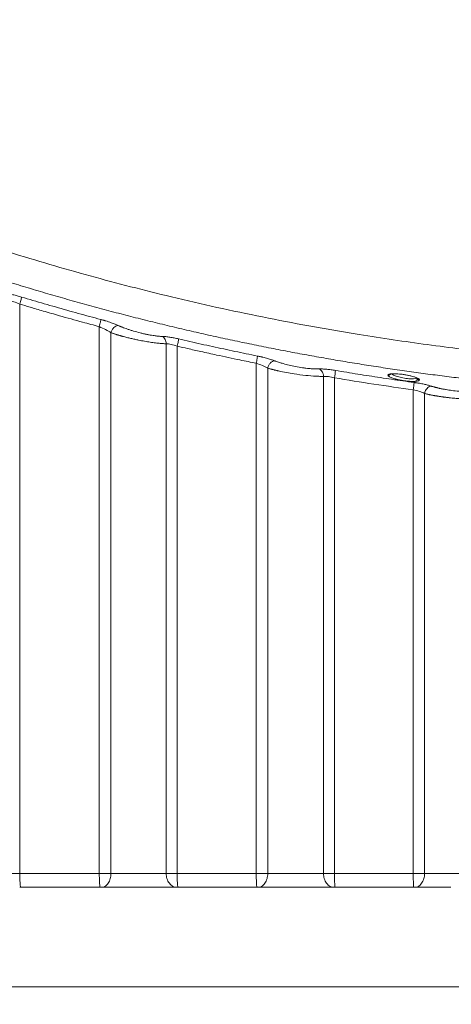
# Model space of a CAD drawing. Header units: millimetres. Extents: x 0 to 594, y 0 to 420.
# Tile 5 of 75: x 87 to 104, y 29 to 66. Entities that reach past the tile are written whole.
import ezdxf

# ---------------------------------------------------------------- set-up
doc = ezdxf.new("R2010")
doc.units = ezdxf.units.MM
doc.styles.add('SLDTEXTSTYLE1', font='TXT', dxfattribs={"width": 0.605})
doc.dimstyles.new('SLDDIMSTYLE0', dxfattribs={"dimtxt": 2.568319, "dimasz": 3.3, "dimexe": 0, "dimexo": 0.0625, "dimgap": 0.64208, "dimtad": 1, "dimdec": 1, "dimlfac": 5, "dimrnd": 1e-09, "dimzin": 12, "dimdsep": 46, "dimtxsty": 'SLDTEXTSTYLE1', "dimsah": 1, "dimcen": 0.09, "dimadec": 0, "dimazin": 3, "dimtfac": 1, "dimtdec": 1, "dimtofl": 0, "dimtmove": 0, "dimatfit": 3, "dimfxl": 0, "dimfrac": 2, "dimtolj": 1, "dimtzin": 12, "dimarcsym": 0})
doc.dimstyles.new('SLDDIMSTYLE1', dxfattribs={"dimtxt": 2.568319, "dimasz": 3.3, "dimexe": 0, "dimexo": 0.0625, "dimgap": 0.64208, "dimtad": 1, "dimdec": 0, "dimlfac": 5, "dimrnd": 1e-09, "dimzin": 12, "dimdsep": 46, "dimtxsty": 'SLDTEXTSTYLE1', "dimsah": 1, "dimcen": 0.09, "dimadec": 0, "dimazin": 3, "dimtfac": 1, "dimtdec": 1, "dimtofl": 0, "dimtmove": 0, "dimatfit": 3, "dimfxl": 0, "dimfrac": 2, "dimtolj": 1, "dimtzin": 12, "dimarcsym": 0})

# ---------------------------------------------------------------- blocks, each defined once
blk = doc.blocks.new('_D_17')
at = {"color": 7, "linetype": 'Continuous', "lineweight": 0}
for p, q in [((166.907, 194.602), (47.47, 194.602)), ((48.47, 194.602), (48.47, 29.21)), ((43.938, 116.071), (43.938, 116.658)), ((43.938, 116.658), (47.882, 116.658)), ((47.882, 116.658), (47.882, 116.071)), ((43.938, 107.741), (43.938, 107.153)), ((47.882, 107.153), (47.882, 107.741)), ((43.938, 107.153), (47.882, 107.153)), ((104.307, 29.21), (47.47, 29.21))]:
    blk.add_line(p, q, dxfattribs=at)
for points in [[(48.47, 194.602), (47.97, 191.302), (48.97, 191.302)], [(48.47, 29.21), (48.97, 32.51), (47.97, 32.51)]]:
    blk.add_solid(points, dxfattribs=at)
at = {"color": 7, "linetype": 'Continuous', "lineweight": 0, "char_height": 2.6458, "attachment_point": 1, "rotation": 90, "style": 'SLDTEXTSTYLE1'}
for s, insert in [('33,5', (44.471, 108.476)), ('850', (39.939, 108.966))]:
    blk.add_mtext(s, dxfattribs=dict(at, insert=insert))
blk = doc.blocks.new('_D_18')
at = {"color": 7, "linetype": 'Continuous', "lineweight": 0}
for p, q in [((270.952, 84.858), (270.952, 18.21)), ((58.606, 81.955), (58.606, 18.21)), ((160.614, 23.742), (160.026, 23.742)), ((160.026, 23.742), (160.026, 19.798)), ((168.944, 23.742), (169.532, 23.742)), ((169.532, 23.742), (169.532, 19.798)), ((160.026, 19.798), (160.614, 19.798)), ((169.532, 19.798), (168.944, 19.798)), ((58.606, 19.21), (270.952, 19.21))]:
    blk.add_line(p, q, dxfattribs=at)
for points in [[(58.606, 19.21), (61.906, 18.71), (61.906, 19.71)], [(270.952, 19.21), (267.652, 19.71), (267.652, 18.71)]]:
    blk.add_solid(points, dxfattribs=at)
at = {"color": 7, "linetype": 'Continuous', "lineweight": 0, "char_height": 2.6458, "attachment_point": 1, "style": 'SLDTEXTSTYLE1'}
for s, insert in [('1062', (160.859, 27.74)), ('41,8', (161.349, 23.208))]:
    blk.add_mtext(s, dxfattribs=dict(at, insert=insert))

msp = doc.modelspace()

# ---------------------------------------------------------------- linework, layer by layer
at = {"color": 7, "linetype": 'Continuous', "lineweight": 15}
for p, q in [((87.245, 55.251), (87.243, 33.531)), ((90.275, 33.531), (90.274, 54.391)), ((90.72, 33.536), (90.719, 54.158)), ((92.824, 53.74), (92.823, 33.537)), ((93.244, 53.648), (93.242, 33.531)), ((96.257, 33.531), (96.256, 52.994)), ((96.695, 33.536), (96.694, 52.809)), ((98.819, 52.495), (98.818, 33.537)), ((99.238, 52.442), (99.238, 33.531)), ((102.24, 33.531), (102.24, 51.982)), ((102.673, 33.536), (102.672, 51.841))]:
    msp.add_line(p, q, dxfattribs=at)
msp.add_arc((96.426, 52.969), 2.861, 349.4008, 355.058, dxfattribs=at)
for points, knots in [([(68.209, 65.295), (68.338, 65.222), (68.597, 65.076), (68.987, 64.859), (69.377, 64.644), (69.769, 64.431), (70.161, 64.22), (70.555, 64.011), (70.949, 63.803), (71.344, 63.598), (71.74, 63.394), (72.137, 63.192), (72.535, 62.992), (72.933, 62.794), (73.333, 62.598), (73.734, 62.404), (74.135, 62.211), (74.538, 62.021), (74.941, 61.832), (75.345, 61.645), (75.751, 61.46), (76.157, 61.277), (77.266, 60.783), (79.09, 60.007), (81.65, 59.003), (84.238, 58.073), (86.995, 57.17), (89.92, 56.311), (93.134, 55.481), (96.5, 54.737), (99.703, 54.154), (102.608, 53.719), (105.195, 53.401), (108.262, 53.109), (111.816, 52.892), (115.86, 52.815), (119.901, 52.905), (123.875, 53.159), (127.791, 53.571), (131.527, 54.116), (135.13, 54.781), (138.468, 55.526), (141.656, 56.356), (144.558, 57.214), (147.293, 58.113), (149.861, 59.04), (152.402, 60.039), (154.336, 60.863), (155.68, 61.466), (156.448, 61.819), (157.212, 62.178), (157.973, 62.544), (158.73, 62.917), (159.485, 63.296), (160.236, 63.682), (160.983, 64.075), (161.728, 64.475), (162.469, 64.881), (162.96, 65.157), (163.206, 65.295)], [0, 0, 0, 0, 0.0045, 0.008998, 0.013496, 0.017992, 0.022487, 0.026981, 0.031475, 0.035967, 0.040459, 0.044951, 0.049442, 0.053933, 0.058424, 0.062914, 0.067404, 0.071895, 0.076386, 0.080877, 0.085368, 0.08986, 0.094352, 0.12209, 0.149799, 0.177501, 0.205219, 0.237439, 0.269618, 0.305467, 0.341518, 0.367901, 0.394117, 0.420187, 0.460857, 0.501557, 0.542184, 0.582791, 0.621719, 0.660979, 0.696744, 0.732317, 0.764249, 0.796222, 0.823739, 0.851241, 0.878751, 0.90629, 0.914807, 0.923322, 0.931837, 0.940351, 0.948866, 0.957382, 0.965899, 0.974419, 0.982942, 0.991469, 1, 1, 1, 1]), ([(67.755, 64.341), (67.878, 64.271), (68.124, 64.132), (68.494, 63.925), (68.865, 63.72), (69.236, 63.518), (69.607, 63.317), (69.978, 63.118), (70.35, 62.92), (70.722, 62.725), (71.094, 62.532), (71.467, 62.341), (71.84, 62.151), (72.213, 61.964), (72.586, 61.778), (72.959, 61.595), (73.333, 61.413), (73.706, 61.233), (74.08, 61.055), (74.454, 60.879), (74.829, 60.705), (75.203, 60.533), (75.577, 60.362), (75.952, 60.194), (76.327, 60.027), (76.702, 59.863), (77.076, 59.7), (77.451, 59.539), (77.826, 59.379), (78.201, 59.222), (78.577, 59.066), (78.952, 58.913), (79.327, 58.761), (79.702, 58.611), (80.077, 58.462), (80.452, 58.316), (80.828, 58.171), (81.203, 58.028), (81.578, 57.887), (81.953, 57.748), (82.328, 57.61), (82.703, 57.475), (83.078, 57.341), (83.453, 57.208), (83.827, 57.078), (84.202, 56.949), (84.577, 56.822), (84.951, 56.697), (85.325, 56.573), (85.699, 56.452), (86.073, 56.332), (86.447, 56.213), (86.821, 56.097), (87.194, 55.982), (87.568, 55.868), (87.941, 55.757), (88.314, 55.647), (88.686, 55.539), (89.059, 55.432), (89.431, 55.327), (89.803, 55.224), (90.175, 55.123), (90.547, 55.023), (90.918, 54.924), (91.289, 54.828), (91.66, 54.733), (92.031, 54.639), (92.401, 54.548), (92.771, 54.458), (93.14, 54.369), (93.51, 54.282), (93.879, 54.197), (94.247, 54.113), (94.616, 54.031), (94.984, 53.95), (95.352, 53.871), (95.719, 53.793), (96.086, 53.718), (96.452, 53.643), (96.819, 53.57), (97.185, 53.499), (97.55, 53.429), (97.915, 53.361), (98.28, 53.294), (98.644, 53.229), (99.008, 53.165), (99.371, 53.102), (99.734, 53.042), (100.097, 52.982), (100.459, 52.924), (100.821, 52.868), (101.182, 52.813), (101.543, 52.759), (101.903, 52.707), (102.263, 52.657), (102.622, 52.608), (102.981, 52.56), (103.339, 52.513), (103.697, 52.468), (104.054, 52.425), (104.411, 52.383), (104.767, 52.342), (105.123, 52.303), (105.478, 52.264), (105.833, 52.228), (106.187, 52.193), (106.541, 52.159), (106.894, 52.126), (107.247, 52.095), (107.599, 52.065), (107.95, 52.036), (108.301, 52.009), (108.651, 51.983), (109.001, 51.958), (109.35, 51.935), (109.698, 51.913), (110.046, 51.892), (110.393, 51.873), (110.74, 51.854), (111.086, 51.837), (111.431, 51.822), (111.776, 51.807), (112.12, 51.794), (112.464, 51.782), (112.807, 51.771), (113.149, 51.762), (113.491, 51.753), (113.832, 51.746), (114.172, 51.74), (114.511, 51.735), (114.85, 51.732), (115.189, 51.729), (115.526, 51.728), (115.975, 51.728), (116.535, 51.731), (117.208, 51.739), (117.883, 51.752), (118.562, 51.769), (119.243, 51.791), (119.926, 51.819), (120.612, 51.851), (121.3, 51.888), (121.991, 51.93), (122.684, 51.977), (123.379, 52.029), (124.077, 52.086), (124.777, 52.149), (125.479, 52.217), (126.183, 52.29), (126.89, 52.369), (127.598, 52.453), (128.309, 52.543), (129.021, 52.638), (129.736, 52.739), (130.452, 52.846), (131.17, 52.958), (131.89, 53.076), (132.612, 53.2), (133.335, 53.33), (134.06, 53.465), (134.786, 53.607), (135.514, 53.755), (136.244, 53.909), (136.975, 54.069), (137.707, 54.235), (138.44, 54.408), (139.175, 54.587), (139.911, 54.772), (140.648, 54.964), (141.386, 55.162), (142.125, 55.366), (142.865, 55.577), (143.606, 55.795), (144.347, 56.02), (145.089, 56.251), (145.832, 56.489), (146.576, 56.733), (147.32, 56.985), (148.064, 57.243), (148.809, 57.509), (149.554, 57.781), (150.299, 58.06), (151.045, 58.347), (151.79, 58.64), (152.535, 58.941), (153.281, 59.249), (154.026, 59.564), (154.771, 59.887), (155.516, 60.217), (156.26, 60.554), (157.004, 60.899), (157.747, 61.251), (158.489, 61.61), (159.231, 61.977), (159.972, 62.352), (160.712, 62.734), (161.451, 63.124), (162.189, 63.522), (162.926, 63.927), (163.415, 64.203), (163.66, 64.341)], [0, 0, 0, 0, 0.004243, 0.00848, 0.01271, 0.016933, 0.021149, 0.025359, 0.029562, 0.033758, 0.037947, 0.042129, 0.046305, 0.050474, 0.054636, 0.058791, 0.062939, 0.067081, 0.071216, 0.075344, 0.079465, 0.08358, 0.087687, 0.091788, 0.095882, 0.09997, 0.10405, 0.108124, 0.112191, 0.116252, 0.120305, 0.124352, 0.128392, 0.132425, 0.136452, 0.140471, 0.144484, 0.14849, 0.15249, 0.156482, 0.160468, 0.164447, 0.168419, 0.172385, 0.176343, 0.180295, 0.18424, 0.188179, 0.19211, 0.196035, 0.199953, 0.203865, 0.207769, 0.211667, 0.215558, 0.219442, 0.22332, 0.22719, 0.231054, 0.234911, 0.238762, 0.242605, 0.246442, 0.250272, 0.254095, 0.257912, 0.261722, 0.265525, 0.269321, 0.27311, 0.276893, 0.280669, 0.284438, 0.288201, 0.291956, 0.295705, 0.299447, 0.303182, 0.306911, 0.310633, 0.314348, 0.318056, 0.321758, 0.325452, 0.32914, 0.332821, 0.336496, 0.340164, 0.343824, 0.347479, 0.351126, 0.354767, 0.3584, 0.362027, 0.365648, 0.369261, 0.372868, 0.376468, 0.380061, 0.383648, 0.387227, 0.3908, 0.394366, 0.397926, 0.401478, 0.405024, 0.408563, 0.412095, 0.415621, 0.419139, 0.422651, 0.426156, 0.429655, 0.433146, 0.436631, 0.440109, 0.443581, 0.447045, 0.450503, 0.453954, 0.457398, 0.460835, 0.464266, 0.46769, 0.471107, 0.474517, 0.477921, 0.481317, 0.484707, 0.488091, 0.491467, 0.494837, 0.498199, 0.501556, 0.508233, 0.514937, 0.521668, 0.528426, 0.535212, 0.542024, 0.548862, 0.555728, 0.562621, 0.569541, 0.576488, 0.583461, 0.590462, 0.597489, 0.604543, 0.611625, 0.618733, 0.625868, 0.63303, 0.640219, 0.647435, 0.654678, 0.661947, 0.669244, 0.676567, 0.683918, 0.691295, 0.698699, 0.70613, 0.713588, 0.721073, 0.728584, 0.736123, 0.743689, 0.751281, 0.7589, 0.766547, 0.77422, 0.78192, 0.789647, 0.797401, 0.805181, 0.812989, 0.820824, 0.828685, 0.836574, 0.844489, 0.852431, 0.860401, 0.868397, 0.87642, 0.88447, 0.892547, 0.900651, 0.908782, 0.916939, 0.925124, 0.933335, 0.941574, 0.94984, 0.958132, 0.966452, 0.974799, 0.983172, 0.991573, 1, 1, 1, 1]), ([(86.681, 55.658), (86.689, 55.657), (86.706, 55.656), (86.733, 55.653), (86.761, 55.649), (86.79, 55.645), (86.835, 55.638), (86.897, 55.627), (86.979, 55.61), (87.062, 55.59), (87.144, 55.569), (87.228, 55.547), (87.283, 55.53), (87.311, 55.522)], [0, 0, 0, 0, 0.053145, 0.106104, 0.158993, 0.21193, 0.265031, 0.394215, 0.523894, 0.644816, 0.76671, 0.882825, 1, 1, 1, 1]), ([(86.824, 55.384), (86.876, 55.379), (86.942, 55.364), (87.087, 55.317), (87.166, 55.287), (87.245, 55.251)], [0, 0, 0, 0, 0.5, 0.5, 1, 1, 1, 1]), ([(87.245, 55.251), (87.255, 55.285), (87.265, 55.319), (87.281, 55.378), (87.288, 55.404), (87.298, 55.448), (87.303, 55.468), (87.309, 55.502), (87.311, 55.515), (87.311, 55.522)], [0, 0, 0, 0, 0.25, 0.25, 0.5, 0.5, 0.75, 0.75, 1, 1, 1, 1]), ([(87.245, 55.251), (87.375, 55.212), (87.672, 55.123), (88.176, 54.975), (88.843, 54.783), (89.555, 54.584), (90.062, 54.448), (90.274, 54.391)], [0, 0, 0, 0, 0.129276, 0.295946, 0.50001, 0.791035, 1, 1, 1, 1]), ([(87.311, 55.522), (87.455, 55.479), (87.743, 55.392), (88.176, 55.266), (88.608, 55.141), (89.039, 55.018), (89.471, 54.898), (89.902, 54.78), (90.189, 54.703), (90.333, 54.665)], [0, 0, 0, 0, 0.143762, 0.287222, 0.43038, 0.573237, 0.715792, 0.858047, 1, 1, 1, 1]), ([(90.274, 54.391), (90.283, 54.426), (90.291, 54.459), (90.306, 54.519), (90.312, 54.546), (90.321, 54.59), (90.326, 54.611), (90.331, 54.645), (90.333, 54.658), (90.333, 54.665)], [0, 0, 0, 0, 0.25, 0.25, 0.5, 0.5, 0.75, 0.75, 1, 1, 1, 1]), ([(90.333, 54.665), (90.345, 54.661), (90.37, 54.655), (90.407, 54.644), (90.443, 54.634), (90.48, 54.623), (90.541, 54.605), (90.625, 54.578), (90.72, 54.546), (90.805, 54.515), (90.876, 54.487), (90.941, 54.461), (90.979, 54.444), (90.998, 54.435)], [0, 0, 0, 0, 0.0501833, 0.1003486, 0.1505792, 0.200958, 0.2515671, 0.4014549, 0.5523662, 0.6697969, 0.787802, 0.893779, 1, 1, 1, 1]), ([(90.274, 54.391), (90.356, 54.358), (90.438, 54.32), (90.59, 54.241), (90.66, 54.199), (90.719, 54.158)], [0, 0, 0, 0, 0.5, 0.5, 1, 1, 1, 1]), ([(90.719, 54.158), (90.73, 54.199), (90.747, 54.239), (90.787, 54.307), (90.809, 54.336), (90.855, 54.381), (90.881, 54.401), (90.939, 54.429), (90.97, 54.437), (90.998, 54.435)], [0, 0, 0, 0, 0.25, 0.25, 0.5, 0.5, 0.75, 0.75, 1, 1, 1, 1]), ([(90.719, 54.158), (90.733, 54.153), (90.759, 54.144), (90.799, 54.131), (90.838, 54.118), (90.876, 54.106), (90.912, 54.095), (90.947, 54.084), (90.979, 54.074), (91.01, 54.065), (91.039, 54.057), (91.065, 54.049), (91.089, 54.043), (91.111, 54.036), (91.131, 54.031), (91.148, 54.026), (91.211, 54.009), (91.32, 53.981), (91.478, 53.943), (91.629, 53.909), (91.765, 53.88), (91.888, 53.856), (92.001, 53.836), (92.111, 53.817), (92.218, 53.8), (92.32, 53.786), (92.418, 53.773), (92.511, 53.762), (92.598, 53.754), (92.679, 53.747), (92.755, 53.742), (92.801, 53.741), (92.824, 53.74)], [0, 0, 0, 0, 0.023658, 0.046111, 0.067363, 0.087411, 0.106251, 0.123882, 0.1403, 0.155507, 0.169499, 0.182277, 0.193842, 0.204192, 0.213327, 0.221249, 0.227956, 0.301271, 0.370269, 0.434955, 0.495334, 0.544344, 0.592739, 0.64051, 0.687661, 0.734188, 0.780088, 0.825366, 0.870018, 0.914017, 0.957345, 1, 1, 1, 1]), ([(90.998, 54.435), (91.011, 54.43), (91.035, 54.419), (91.074, 54.402), (91.113, 54.386), (91.171, 54.363), (91.248, 54.333), (91.351, 54.296), (91.462, 54.26), (91.622, 54.21), (91.791, 54.164), (91.962, 54.122), (92.088, 54.095), (92.208, 54.072), (92.312, 54.055), (92.4, 54.042), (92.474, 54.033), (92.543, 54.026), (92.608, 54.021), (92.648, 54.02), (92.668, 54.019)], [0, 0, 0, 0, 0.0272897, 0.0545117, 0.0817125, 0.1089384, 0.169231, 0.2293229, 0.2949518, 0.3603548, 0.4978485, 0.5670082, 0.6358316, 0.7021167, 0.7679358, 0.8149001, 0.8612922, 0.9074064, 0.9535426, 1, 1, 1, 1]), ([(92.668, 54.019), (92.676, 54.019), (92.693, 54.018), (92.72, 54.017), (92.748, 54.015), (92.777, 54.013), (92.822, 54.009), (92.883, 54.001), (92.964, 53.99), (93.046, 53.976), (93.129, 53.96), (93.212, 53.943), (93.268, 53.931), (93.296, 53.924)], [0, 0, 0, 0, 0.053119, 0.106007, 0.158771, 0.21152, 0.264363, 0.392715, 0.521002, 0.642182, 0.764523, 0.881713, 1, 1, 1, 1]), ([(92.824, 53.74), (92.824, 53.773), (92.819, 53.804), (92.805, 53.859), (92.796, 53.883), (92.771, 53.931), (92.755, 53.954), (92.715, 53.993), (92.693, 54.009), (92.668, 54.019)], [0, 0, 0, 0, 0.25, 0.25, 0.5, 0.5, 0.75, 0.75, 1, 1, 1, 1]), ([(92.824, 53.74), (92.877, 53.739), (92.942, 53.73), (93.087, 53.698), (93.165, 53.676), (93.244, 53.648)], [0, 0, 0, 0, 0.5, 0.5, 1, 1, 1, 1]), ([(93.244, 53.648), (93.252, 53.683), (93.259, 53.717), (93.272, 53.778), (93.277, 53.805), (93.286, 53.849), (93.289, 53.87), (93.294, 53.904), (93.296, 53.917), (93.296, 53.924)], [0, 0, 0, 0, 0.25, 0.25, 0.5, 0.5, 0.75, 0.75, 1, 1, 1, 1]), ([(93.296, 53.924), (93.439, 53.891), (93.726, 53.824), (94.156, 53.727), (94.585, 53.632), (95.015, 53.539), (95.444, 53.448), (95.873, 53.358), (96.158, 53.301), (96.301, 53.272)], [0, 0, 0, 0, 0.1435781, 0.2869154, 0.4300123, 0.5728689, 0.7154856, 0.8578625, 1, 1, 1, 1]), ([(93.244, 53.648), (93.376, 53.617), (93.675, 53.548), (94.176, 53.435), (94.841, 53.288), (95.546, 53.138), (96.049, 53.036), (96.256, 52.994)], [0, 0, 0, 0, 0.131998, 0.298669, 0.500012, 0.794629, 1, 1, 1, 1]), ([(96.256, 52.994), (96.262, 53.024), (96.268, 53.056), (96.28, 53.118), (96.285, 53.148), (96.293, 53.2), (96.297, 53.222), (96.301, 53.255), (96.301, 53.266), (96.301, 53.272)], [0, 0, 0, 0, 0.25, 0.25, 0.5, 0.5, 0.75, 0.75, 1, 1, 1, 1]), ([(96.256, 52.994), (96.337, 52.969), (96.418, 52.94), (96.568, 52.877), (96.637, 52.843), (96.694, 52.809)], [0, 0, 0, 0, 0.5, 0.5, 1, 1, 1, 1]), ([(96.301, 53.272), (96.315, 53.269), (96.343, 53.263), (96.384, 53.255), (96.425, 53.246), (96.465, 53.236), (96.524, 53.222), (96.6, 53.203), (96.686, 53.179), (96.766, 53.155), (96.836, 53.133), (96.9, 53.111), (96.937, 53.097), (96.956, 53.09)], [0, 0, 0, 0, 0.0567732, 0.1134515, 0.1701552, 0.2270043, 0.2841178, 0.4173417, 0.5511187, 0.6687408, 0.7870097, 0.8933283, 1, 1, 1, 1]), ([(96.694, 52.809), (96.703, 52.849), (96.718, 52.888), (96.754, 52.956), (96.775, 52.985), (96.818, 53.031), (96.843, 53.051), (96.898, 53.081), (96.928, 53.09), (96.956, 53.09)], [0, 0, 0, 0, 0.25, 0.25, 0.5, 0.5, 0.75, 0.75, 1, 1, 1, 1]), ([(96.956, 53.09), (96.964, 53.087), (96.98, 53.081), (97.038, 53.06), (97.137, 53.026), (97.303, 52.976), (97.509, 52.922), (97.757, 52.868), (97.974, 52.831), (98.143, 52.808), (98.288, 52.792), (98.407, 52.783), (98.501, 52.779), (98.555, 52.777), (98.605, 52.777), (98.634, 52.778), (98.649, 52.778)], [0, 0, 0, 0, 0.017269, 0.034518, 0.124928, 0.215035, 0.338794, 0.472424, 0.611099, 0.680357, 0.749402, 0.854944, 0.893604, 0.931822, 0.96559, 1, 1, 1, 1]), ([(96.694, 52.809), (96.707, 52.805), (96.733, 52.797), (96.772, 52.786), (96.81, 52.776), (96.848, 52.766), (96.885, 52.756), (96.921, 52.747), (96.956, 52.738), (96.989, 52.73), (97.022, 52.722), (97.052, 52.715), (97.082, 52.709), (97.197, 52.683), (97.399, 52.641), (97.749, 52.582), (98.137, 52.53), (98.435, 52.506), (98.604, 52.498), (98.68, 52.496), (98.753, 52.495), (98.797, 52.495), (98.819, 52.495)], [0, 0, 0, 0, 0.022659, 0.044448, 0.06537, 0.085421, 0.104599, 0.1229, 0.140323, 0.156866, 0.172529, 0.187312, 0.201214, 0.214235, 0.34893, 0.470832, 0.659608, 0.836854, 0.877832, 0.918687, 0.959409, 1, 1, 1, 1]), ([(98.649, 52.778), (98.658, 52.778), (98.674, 52.779), (98.701, 52.779), (98.728, 52.779), (98.756, 52.778), (98.799, 52.777), (98.86, 52.773), (98.94, 52.767), (99.023, 52.758), (99.106, 52.748), (99.191, 52.736), (99.248, 52.727), (99.277, 52.722)], [0, 0, 0, 0, 0.051619, 0.103003, 0.154246, 0.20544, 0.256681, 0.3838, 0.510516, 0.633897, 0.758345, 0.878657, 1, 1, 1, 1]), ([(98.819, 52.495), (98.818, 52.529), (98.813, 52.562), (98.8, 52.606), (98.795, 52.62), (98.784, 52.645), (98.779, 52.657), (98.758, 52.693), (98.74, 52.716), (98.699, 52.754), (98.675, 52.769), (98.649, 52.778)], [0, 0, 0, 0, 0.25, 0.25, 0.375, 0.375, 0.5, 0.5, 0.75, 0.75, 1, 1, 1, 1]), ([(99.277, 52.722), (99.419, 52.698), (99.704, 52.65), (100.132, 52.581), (100.56, 52.514), (100.988, 52.448), (101.415, 52.385), (101.843, 52.323), (102.128, 52.283), (102.271, 52.264)], [0, 0, 0, 0, 0.143168, 0.286232, 0.429192, 0.572049, 0.714802, 0.857453, 1, 1, 1, 1]), ([(101.272, 52.539), (101.272, 52.541), (101.272, 52.546), (101.275, 52.552), (101.28, 52.558), (101.287, 52.563), (101.295, 52.568), (101.308, 52.574), (101.327, 52.581), (101.355, 52.587), (101.388, 52.591), (101.443, 52.596), (101.528, 52.598), (101.65, 52.592), (101.786, 52.579), (101.923, 52.56), (102.057, 52.535), (102.17, 52.508), (102.253, 52.485), (102.311, 52.466), (102.361, 52.447), (102.409, 52.425), (102.442, 52.405), (102.462, 52.388), (102.472, 52.374), (102.473, 52.365), (102.473, 52.361)], [0, 0, 0, 0, 0.018388, 0.036613, 0.054736, 0.072818, 0.090923, 0.109112, 0.139589, 0.169921, 0.202495, 0.235071, 0.303686, 0.378911, 0.448558, 0.5225, 0.59335, 0.664543, 0.719631, 0.755919, 0.792367, 0.845054, 0.89787, 0.931985, 0.965902, 1, 1, 1, 1]), ([(98.819, 52.495), (98.872, 52.499), (98.938, 52.496), (99.082, 52.477), (99.16, 52.462), (99.238, 52.442)], [0, 0, 0, 0, 0.5, 0.5, 1, 1, 1, 1]), ([(102.437, 52.327), (102.423, 52.323), (102.392, 52.313), (102.316, 52.304), (102.216, 52.302), (102.095, 52.307), (101.96, 52.32), (101.82, 52.34), (101.689, 52.365), (101.588, 52.387), (101.546, 52.401), (101.535, 52.405)], [0, 0, 0, 0, 0.102033, 0.217009, 0.335762, 0.459532, 0.586285, 0.713323, 0.83813, 0.958006, 1, 1, 1, 1]), ([(102.24, 51.982), (102.244, 52.013), (102.248, 52.046), (102.256, 52.108), (102.26, 52.139), (102.265, 52.191), (102.268, 52.213), (102.27, 52.247), (102.271, 52.258), (102.271, 52.264)], [0, 0, 0, 0, 0.25, 0.25, 0.5, 0.5, 0.75, 0.75, 1, 1, 1, 1]), ([(102.271, 52.264), (102.284, 52.262), (102.312, 52.258), (102.352, 52.252), (102.393, 52.245), (102.433, 52.239), (102.491, 52.229), (102.565, 52.214), (102.648, 52.197), (102.721, 52.18), (102.788, 52.163), (102.854, 52.145), (102.896, 52.132), (102.917, 52.126)], [0, 0, 0, 0, 0.05682, 0.11352, 0.17022, 0.22704, 0.284101, 0.416777, 0.549938, 0.654982, 0.76035, 0.879968, 1, 1, 1, 1]), ([(102.338, 52.334), (102.345, 52.33), (102.359, 52.321), (102.375, 52.315), (102.384, 52.314), (102.385, 52.314)], [0, 0, 0, 0, 0.475054, 0.941147, 1, 1, 1, 1]), ([(102.396, 52.419), (102.396, 52.412), (102.395, 52.399), (102.376, 52.39), (102.368, 52.386)], [0, 0, 0, 0, 0.573472, 1, 1, 1, 1]), ([(102.414, 52.364), (102.409, 52.369), (102.398, 52.38), (102.387, 52.399), (102.38, 52.419), (102.379, 52.433), (102.378, 52.439)], [0, 0, 0, 0, 0.265768, 0.524657, 0.770799, 1, 1, 1, 1]), ([(102.24, 51.982), (102.32, 51.966), (102.4, 51.945), (102.547, 51.896), (102.615, 51.869), (102.672, 51.841)], [0, 0, 0, 0, 0.5, 0.5, 1, 1, 1, 1]), ([(102.672, 51.841), (102.679, 51.881), (102.692, 51.919), (102.725, 51.987), (102.744, 52.015), (102.784, 52.061), (102.807, 52.083), (102.86, 52.114), (102.889, 52.124), (102.917, 52.126)], [0, 0, 0, 0, 0.25, 0.25, 0.5, 0.5, 0.75, 0.75, 1, 1, 1, 1]), ([(102.672, 51.841), (102.686, 51.838), (102.713, 51.831), (102.756, 51.821), (102.799, 51.812), (102.842, 51.802), (102.887, 51.793), (102.931, 51.784), (102.976, 51.775), (103.021, 51.767), (103.066, 51.759), (103.111, 51.751), (103.156, 51.744), (103.201, 51.737), (103.246, 51.73), (103.29, 51.723), (103.334, 51.717), (103.377, 51.711), (103.42, 51.705), (103.463, 51.699), (103.505, 51.694), (103.546, 51.689), (103.586, 51.684), (103.626, 51.68), (103.688, 51.673), (103.772, 51.665), (103.878, 51.655), (103.984, 51.647), (104.088, 51.64), (104.191, 51.634), (104.29, 51.629), (104.387, 51.626), (104.481, 51.625), (104.57, 51.625), (104.655, 51.626), (104.736, 51.628), (104.785, 51.631), (104.81, 51.632)], [0, 0, 0, 0, 0.024009, 0.047677, 0.07101, 0.094008, 0.116666, 0.138983, 0.160956, 0.182584, 0.203866, 0.224801, 0.245389, 0.26563, 0.285525, 0.305073, 0.324275, 0.343132, 0.361644, 0.379811, 0.397634, 0.415111, 0.432241, 0.449023, 0.465458, 0.510278, 0.555053, 0.599785, 0.644474, 0.689115, 0.733708, 0.778256, 0.822752, 0.867183, 0.911538, 0.95581, 1, 1, 1, 1]), ([(102.917, 52.126), (102.929, 52.122), (102.953, 52.114), (102.992, 52.103), (103.031, 52.092), (103.071, 52.081), (103.113, 52.07), (103.156, 52.06), (103.2, 52.049), (103.269, 52.033), (103.367, 52.013), (103.487, 51.991), (103.602, 51.973), (103.762, 51.95), (103.977, 51.926), (104.196, 51.912), (104.336, 51.909), (104.408, 51.909), (104.459, 51.909), (104.513, 51.911), (104.572, 51.914), (104.608, 51.916), (104.626, 51.918)], [0, 0, 0, 0, 0.026691, 0.053258, 0.079743, 0.106191, 0.132647, 0.159153, 0.185755, 0.212495, 0.282673, 0.352646, 0.409195, 0.466603, 0.6057, 0.745428, 0.823052, 0.851013, 0.878982, 0.918781, 0.95906, 1, 1, 1, 1]), ([(86.821, 33.538), (86.873, 33.536), (86.937, 33.534), (87.082, 33.532), (87.162, 33.531), (87.243, 33.531)], [0, 0, 0, 0, 0.5, 0.5, 1, 1, 1, 1]), ([(87.243, 33.531), (87.243, 33.468), (87.244, 33.401), (87.248, 33.273), (87.252, 33.212), (87.259, 33.111), (87.264, 33.071), (87.274, 33.021), (87.279, 33.01), (87.283, 33.01)], [0, 0, 0, 0, 0.25, 0.25, 0.5, 0.5, 0.75, 0.75, 1, 1, 1, 1]), ([(90.275, 33.531), (90.282, 33.531), (90.295, 33.531), (90.329, 33.531), (90.378, 33.531), (90.439, 33.531), (90.5, 33.532), (90.56, 33.532), (90.617, 33.533), (90.671, 33.534), (90.704, 33.535), (90.72, 33.536)], [0, 0, 0, 0, 0.041161, 0.082824, 0.210955, 0.340051, 0.470111, 0.601136, 0.733126, 0.866081, 1, 1, 1, 1]), ([(90.275, 33.531), (90.275, 33.468), (90.276, 33.401), (90.28, 33.273), (90.283, 33.211), (90.29, 33.11), (90.294, 33.071), (90.303, 33.021), (90.307, 33.01), (90.311, 33.01)], [0, 0, 0, 0, 0.25, 0.25, 0.5, 0.5, 0.75, 0.75, 1, 1, 1, 1]), ([(90.72, 33.536), (90.719, 33.473), (90.71, 33.406), (90.674, 33.276), (90.646, 33.214), (90.575, 33.112), (90.532, 33.072), (90.444, 33.021), (90.398, 33.01), (90.356, 33.01)], [0, 0, 0, 0, 0.25, 0.25, 0.5, 0.5, 0.75, 0.75, 1, 1, 1, 1]), ([(90.72, 33.536), (90.734, 33.536), (90.76, 33.535), (90.802, 33.535), (90.845, 33.534), (90.889, 33.534), (90.934, 33.534), (90.979, 33.533), (91.026, 33.533), (91.073, 33.533), (91.121, 33.532), (91.169, 33.532), (91.218, 33.532), (91.267, 33.532), (91.317, 33.532), (91.367, 33.531), (91.417, 33.531), (91.467, 33.531), (91.517, 33.531), (91.568, 33.531), (91.618, 33.531), (91.668, 33.531), (91.718, 33.531), (91.783, 33.531), (91.863, 33.531), (91.957, 33.531), (92.051, 33.531), (92.145, 33.532), (92.239, 33.532), (92.331, 33.533), (92.421, 33.533), (92.508, 33.534), (92.593, 33.535), (92.674, 33.535), (92.752, 33.536), (92.799, 33.537), (92.823, 33.537)], [0, 0, 0, 0, 0.023034, 0.045991, 0.068864, 0.091648, 0.114338, 0.136933, 0.159436, 0.181847, 0.20417, 0.226405, 0.248553, 0.270615, 0.292593, 0.314486, 0.336297, 0.358025, 0.37967, 0.401232, 0.422712, 0.444107, 0.465418, 0.486644, 0.526715, 0.567275, 0.608325, 0.649864, 0.691888, 0.734396, 0.777394, 0.820891, 0.864894, 0.909417, 0.954463, 1, 1, 1, 1]), ([(92.823, 33.537), (92.875, 33.535), (92.94, 33.534), (93.083, 33.531), (93.162, 33.531), (93.242, 33.531)], [0, 0, 0, 0, 0.5, 0.5, 1, 1, 1, 1]), ([(92.823, 33.537), (92.824, 33.474), (92.834, 33.407), (92.875, 33.277), (92.906, 33.215), (92.986, 33.112), (93.034, 33.072), (93.133, 33.021), (93.185, 33.01), (93.232, 33.01)], [0, 0, 0, 0, 0.25, 0.25, 0.5, 0.5, 0.75, 0.75, 1, 1, 1, 1]), ([(93.242, 33.531), (93.243, 33.468), (93.243, 33.401), (93.247, 33.273), (93.249, 33.212), (93.255, 33.111), (93.259, 33.071), (93.267, 33.021), (93.271, 33.01), (93.274, 33.01)], [0, 0, 0, 0, 0.25, 0.25, 0.5, 0.5, 0.75, 0.75, 1, 1, 1, 1]), ([(96.257, 33.531), (96.337, 33.531), (96.417, 33.531), (96.567, 33.533), (96.636, 33.534), (96.695, 33.536)], [0, 0, 0, 0, 0.5, 0.5, 1, 1, 1, 1]), ([(96.257, 33.531), (96.257, 33.468), (96.258, 33.401), (96.261, 33.273), (96.263, 33.211), (96.268, 33.11), (96.271, 33.071), (96.278, 33.021), (96.282, 33.01), (96.285, 33.01)], [0, 0, 0, 0, 0.25, 0.25, 0.5, 0.5, 0.75, 0.75, 1, 1, 1, 1]), ([(96.695, 33.536), (96.694, 33.473), (96.685, 33.406), (96.648, 33.276), (96.62, 33.214), (96.549, 33.112), (96.506, 33.072), (96.417, 33.021), (96.371, 33.01), (96.329, 33.01)], [0, 0, 0, 0, 0.25, 0.25, 0.5, 0.5, 0.75, 0.75, 1, 1, 1, 1]), ([(96.695, 33.536), (96.709, 33.536), (96.736, 33.535), (96.779, 33.535), (96.823, 33.534), (96.867, 33.534), (96.913, 33.534), (96.959, 33.533), (97.005, 33.533), (97.052, 33.533), (97.1, 33.532), (97.148, 33.532), (97.271, 33.532), (97.479, 33.531), (97.772, 33.531), (98.065, 33.531), (98.281, 33.532), (98.426, 33.533), (98.508, 33.534), (98.59, 33.534), (98.669, 33.535), (98.746, 33.536), (98.794, 33.537), (98.818, 33.537)], [0, 0, 0, 0, 0.023676, 0.047172, 0.070482, 0.0936, 0.11652, 0.139243, 0.161769, 0.184103, 0.206244, 0.228195, 0.249956, 0.374352, 0.497888, 0.621499, 0.74719, 0.786947, 0.827648, 0.8693, 0.911914, 0.955491, 1, 1, 1, 1]), ([(98.818, 33.537), (98.871, 33.535), (98.936, 33.533), (99.08, 33.531), (99.158, 33.531), (99.238, 33.531)], [0, 0, 0, 0, 0.5, 0.5, 1, 1, 1, 1]), ([(98.819, 33.537), (98.82, 33.474), (98.829, 33.407), (98.87, 33.277), (98.9, 33.215), (98.978, 33.112), (99.025, 33.072), (99.122, 33.021), (99.173, 33.01), (99.219, 33.01)], [0, 0, 0, 0, 0.25, 0.25, 0.5, 0.5, 0.75, 0.75, 1, 1, 1, 1]), ([(99.238, 33.531), (99.238, 33.468), (99.239, 33.402), (99.241, 33.273), (99.243, 33.212), (99.247, 33.111), (99.25, 33.071), (99.256, 33.021), (99.259, 33.01), (99.261, 33.01)], [0, 0, 0, 0, 0.25, 0.25, 0.5, 0.5, 0.75, 0.75, 1, 1, 1, 1]), ([(102.24, 33.531), (102.319, 33.531), (102.399, 33.531), (102.547, 33.533), (102.615, 33.534), (102.673, 33.536)], [0, 0, 0, 0, 0.5, 0.5, 1, 1, 1, 1]), ([(102.24, 33.531), (102.24, 33.468), (102.241, 33.401), (102.242, 33.273), (102.244, 33.211), (102.248, 33.11), (102.25, 33.071), (102.254, 33.021), (102.257, 33.01), (102.259, 33.01)], [0, 0, 0, 0, 0.25, 0.25, 0.5, 0.5, 0.75, 0.75, 1, 1, 1, 1]), ([(102.672, 33.536), (102.671, 33.473), (102.662, 33.406), (102.625, 33.276), (102.596, 33.214), (102.525, 33.112), (102.481, 33.072), (102.392, 33.021), (102.345, 33.01), (102.302, 33.01)], [0, 0, 0, 0, 0.25, 0.25, 0.5, 0.5, 0.75, 0.75, 1, 1, 1, 1]), ([(102.673, 33.536), (102.687, 33.536), (102.714, 33.535), (102.758, 33.535), (102.802, 33.535), (102.848, 33.534), (102.894, 33.534), (102.942, 33.533), (102.99, 33.533), (103.039, 33.533), (103.088, 33.533), (103.138, 33.532), (103.189, 33.532), (103.24, 33.532), (103.291, 33.532), (103.342, 33.531), (103.394, 33.531), (103.446, 33.531), (103.498, 33.531), (103.55, 33.531), (103.602, 33.531), (103.653, 33.531), (103.72, 33.531), (103.802, 33.531), (103.9, 33.531), (103.998, 33.531), (104.096, 33.531), (104.193, 33.532), (104.289, 33.532), (104.383, 33.533), (104.475, 33.533), (104.564, 33.534), (104.65, 33.535), (104.732, 33.536), (104.782, 33.536), (104.807, 33.537)], [0, 0, 0, 0, 0.023909, 0.047708, 0.071398, 0.094978, 0.118449, 0.141811, 0.165063, 0.188206, 0.211239, 0.234163, 0.256979, 0.279685, 0.302282, 0.32477, 0.347149, 0.369419, 0.391581, 0.413633, 0.435577, 0.457413, 0.479139, 0.520123, 0.561545, 0.603406, 0.645708, 0.68845, 0.731632, 0.775256, 0.819321, 0.863827, 0.908776, 0.954167, 1, 1, 1, 1]), ([(87.283, 33.01), (87.536, 33.01), (88.04, 33.01), (88.797, 33.01), (89.554, 33.01), (90.059, 33.01), (90.311, 33.01)], [0, 0, 0, 0, 0.2500433, 0.5000867, 0.7500645, 1, 1, 1, 1]), ([(90.356, 33.01), (90.365, 33.01), (90.394, 33.01), (90.455, 33.01), (90.547, 33.01), (90.643, 33.01), (90.75, 33.01), (90.873, 33.01), (91.071, 33.01), (91.381, 33.01), (91.704, 33.01), (91.988, 33.01), (92.184, 33.01), (92.378, 33.01), (92.57, 33.01), (92.754, 33.01), (92.895, 33.01), (93.004, 33.01), (93.092, 33.01), (93.17, 33.01), (93.217, 33.01), (93.232, 33.01)], [0, 0, 0, 0, 0.011959, 0.036504, 0.07364, 0.119994, 0.144789, 0.188583, 0.248726, 0.344218, 0.48749, 0.548196, 0.609935, 0.673165, 0.737862, 0.803142, 0.868183, 0.897078, 0.933416, 0.977874, 1, 1, 1, 1]), ([(93.274, 33.01), (93.525, 33.01), (94.025, 33.01), (94.777, 33.01), (95.531, 33.01), (96.033, 33.01), (96.285, 33.01)], [0, 0, 0, 0, 0.249391, 0.499188, 0.74939, 1, 1, 1, 1]), ([(96.328, 33.01), (96.338, 33.01), (96.365, 33.01), (96.416, 33.01), (96.483, 33.01), (96.562, 33.01), (96.685, 33.01), (96.835, 33.01), (97.021, 33.01), (97.2, 33.01), (97.397, 33.01), (97.596, 33.01), (97.863, 33.01), (98.197, 33.01), (98.504, 33.01), (98.742, 33.01), (98.885, 33.01), (99, 33.01), (99.085, 33.01), (99.157, 33.01), (99.204, 33.01), (99.219, 33.01)], [0, 0, 0, 0, 0.01234, 0.033348, 0.063027, 0.091598, 0.125074, 0.199502, 0.249295, 0.311717, 0.374027, 0.436211, 0.49838, 0.622863, 0.748121, 0.800124, 0.873411, 0.906533, 0.936164, 0.978671, 1, 1, 1, 1]), ([(99.261, 33.01), (99.511, 33.01), (100.011, 33.01), (100.76, 33.01), (101.51, 33.01), (102.009, 33.01), (102.259, 33.01)], [0, 0, 0, 0, 0.250102, 0.500136, 0.750102, 1, 1, 1, 1]), ([(102.302, 33.01), (102.405, 33.01), (102.611, 33.01), (102.977, 33.01), (103.334, 33.01), (103.57, 33.01), (103.672, 33.01)], [0, 0, 0, 0, 0.266806, 0.531918, 0.797839, 1, 1, 1, 1])]:
    msp.add_open_spline(points, degree=3, knots=knots, dxfattribs=at)
at = {"color": 8, "linetype": 'Continuous', "lineweight": 15}
for points, knots in [([(101.272, 52.539), (101.279, 52.538), (101.293, 52.537), (101.314, 52.541), (101.335, 52.549), (101.354, 52.562), (101.369, 52.578), (101.375, 52.59), (101.378, 52.596)], [0, 0, 0, 0, 0.154663, 0.319741, 0.492207, 0.668044, 0.842743, 1, 1, 1, 1]), ([(102.369, 52.441), (102.364, 52.434), (102.352, 52.415), (102.273, 52.402), (102.173, 52.399), (102.072, 52.404), (101.96, 52.417), (101.847, 52.436), (101.735, 52.461), (101.607, 52.497), (101.481, 52.545), (101.433, 52.581), (101.41, 52.597)], [0, 0, 0, 0, 0.074956, 0.207092, 0.290411, 0.373595, 0.458966, 0.548372, 0.628302, 0.717582, 0.868744, 1, 1, 1, 1]), ([(101.535, 52.405), (101.485, 52.42), (101.38, 52.451), (101.291, 52.499), (101.278, 52.526), (101.272, 52.539)], [0, 0, 0, 0, 0.330832, 0.68703, 1, 1, 1, 1]), ([(102.473, 52.361), (102.462, 52.364), (102.438, 52.37), (102.411, 52.391), (102.401, 52.41), (102.397, 52.418)], [0, 0, 0, 0, 0.36026, 0.734499, 1, 1, 1, 1]), ([(102.473, 52.361), (102.473, 52.359), (102.473, 52.355), (102.47, 52.349), (102.464, 52.342), (102.454, 52.335), (102.443, 52.33), (102.437, 52.327)], [0, 0, 0, 0, 0.165055, 0.327279, 0.487165, 0.741712, 1, 1, 1, 1])]:
    msp.add_open_spline(points, degree=3, knots=knots, dxfattribs=at)
at = {"color": 7, "linetype": 'Continuous', "lineweight": 15}
for points in [[(99.238, 52.442), (100.236, 52.274), (101.237, 52.12), (102.24, 51.982)], [(87.243, 33.531), (88.254, 33.531), (89.264, 33.531), (90.275, 33.531)], [(93.242, 33.531), (94.247, 33.531), (95.252, 33.531), (96.257, 33.531)], [(99.238, 33.531), (100.238, 33.531), (101.239, 33.531), (102.24, 33.531)], [(87.241, 33.01), (87.252, 33.01), (87.267, 33.01), (87.283, 33.01)], [(90.311, 33.01), (90.327, 33.01), (90.344, 33.01), (90.356, 33.01)], [(93.232, 33.01), (93.243, 33.01), (93.258, 33.01), (93.274, 33.01)], [(96.285, 33.01), (96.301, 33.01), (96.317, 33.01), (96.328, 33.01)], [(99.219, 33.01), (99.23, 33.01), (99.245, 33.01), (99.261, 33.01)], [(102.259, 33.01), (102.275, 33.01), (102.291, 33.01), (102.302, 33.01)]]:
    msp.add_open_spline(points, degree=3, dxfattribs=at)

# ---------------------------------------------------------------- dimensions: what is measured, and where the dimension line sits
at = {"color": 7, "linetype": 'Continuous', "lineweight": 0}
for base, p1, p2, angle, dimstyle, picture, middle in [((48.47, 29.21), (166.907, 194.602), (104.307, 29.21), 90, 'SLDDIMSTYLE0', '_D_17', (48.47, 111.906)), ((270.952, 19.21), (58.606, 81.955), (270.952, 84.858), 0, 'SLDDIMSTYLE1', '_D_18', (164.779, 19.21))]:
    dim = msp.add_linear_dim(base=base, p1=p1, p2=p2, angle=angle, dimstyle=dimstyle, dxfattribs=at)
    dim.commit()
    dim.dimension.update_dxf_attribs({"geometry": picture, "text_midpoint": middle, "dimtype": 160})

doc.saveas('drawing.dxf')
